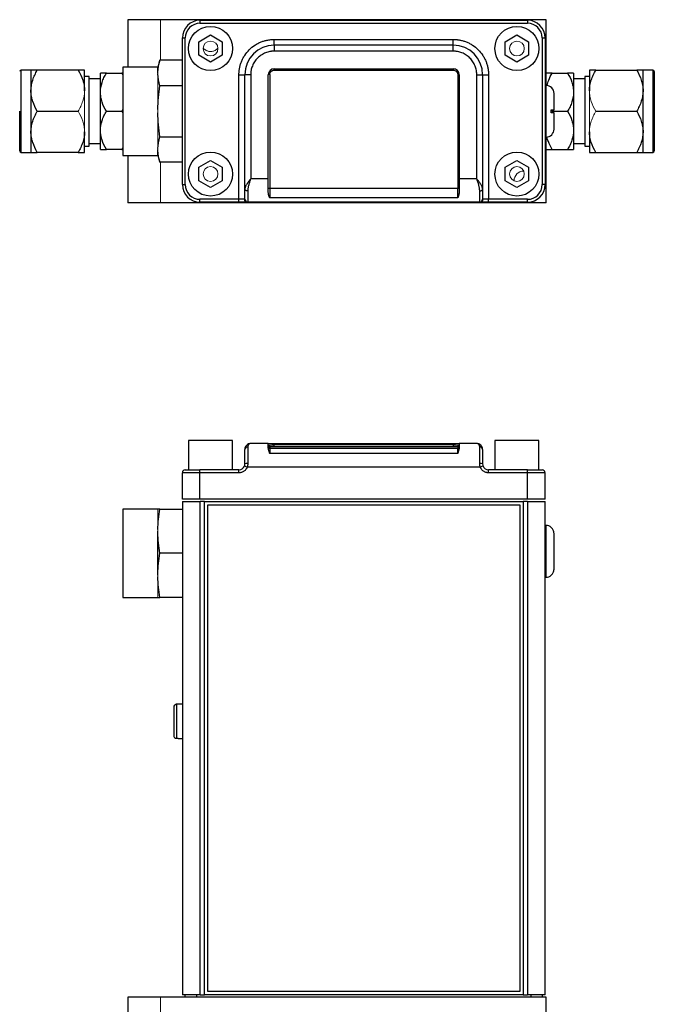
# Model space of a CAD drawing. Header units: inches. Extents: x 3.9 to 15.7, y 1.4 to 9.7.
# Tile 3 of 5: x 6.4 to 9.8, y 4.4 to 9.7. Entities that reach past the tile are written whole.
import ezdxf

# ---------------------------------------------------------------- set-up
doc = ezdxf.new("R2010")
doc.units = ezdxf.units.IN
doc.header["$MEASUREMENT"] = 0

msp = doc.modelspace()

# ---------------------------------------------------------------- linework, layer by layer
at = {"color": 7, "linetype": 'Continuous', "lineweight": 25}
for p, q in [((6.988, 9.6729), (6.988, 9.4207)), ((7.1632, 9.6729), (6.988, 9.6729)), ((9.2163, 9.6729), (7.1632, 9.6729)), ((7.3726, 9.6697), (9.1161, 9.6697)), ((7.3726, 9.6697), (7.3726, 9.6541)), ((7.3726, 9.6541), (9.1161, 9.6541)), ((9.1161, 9.6697), (9.1161, 9.6541)), ((9.2163, 9.3232), (9.2163, 9.6729)), ((7.3664, 9.5558), (7.4289, 9.5919)), ((7.4289, 9.5919), (7.4914, 9.5558)), ((8.9974, 9.5558), (9.0599, 9.5919)), ((9.0599, 9.5919), (9.1224, 9.5558)), ((7.2789, 8.7954), (7.2789, 9.5759)), ((7.2789, 9.5759), (7.2945, 9.5759)), ((7.2945, 8.7954), (7.2945, 9.5759)), ((7.3664, 9.4836), (7.3664, 9.5558)), ((7.4914, 9.5558), (7.4914, 9.4836)), ((7.7676, 9.5367), (7.7676, 9.5679)), ((7.7676, 9.5679), (8.7211, 9.5679)), ((8.7211, 9.5367), (7.7676, 9.5367)), ((7.7676, 9.5367), (7.7676, 9.5054)), ((8.7211, 9.5367), (8.7211, 9.5679)), ((8.7211, 9.5054), (8.7211, 9.5367)), ((8.9974, 9.4836), (8.9974, 9.5558)), ((9.1224, 9.5558), (9.1224, 9.4836)), ((9.1943, 9.5759), (9.1943, 8.7954)), ((9.1943, 9.5759), (9.2099, 9.5759)), ((9.2099, 9.5759), (9.2099, 8.7954)), ((7.4289, 9.4475), (7.3664, 9.4836)), ((7.4914, 9.4836), (7.4289, 9.4475)), ((8.7211, 9.5054), (7.7676, 9.5054)), ((9.0599, 9.4475), (8.9974, 9.4836)), ((9.1224, 9.4836), (9.0599, 9.4475)), ((7.1586, 9.457), (7.1489, 9.4209)), ((7.2789, 9.457), (7.1586, 9.457)), ((6.473, 9.4044), (6.4205, 9.4044)), ((6.473, 9.4044), (6.473, 9.2951)), ((6.7241, 9.4044), (6.5068, 9.4044)), ((6.758, 9.2951), (6.758, 9.4044)), ((6.843, 9.2873), (6.843, 9.3888)), ((6.8744, 9.3888), (6.9565, 9.3888)), ((6.9565, 9.3888), (6.9614, 9.3786)), ((6.9614, 9.3888), (6.9565, 9.3888)), ((7.1489, 9.4207), (6.9614, 9.4207)), ((6.9614, 9.4207), (6.9614, 8.9507)), ((7.1489, 9.3938), (7.1489, 9.4209)), ((7.1489, 9.3892), (7.1489, 9.3938)), ((7.5801, 8.7173), (7.5801, 9.3804)), ((7.5801, 9.3804), (7.6114, 9.3804)), ((7.6114, 8.7704), (7.6114, 9.3804)), ((7.6426, 9.3804), (7.6114, 9.3804)), ((7.6426, 9.3804), (7.6426, 8.8267)), ((7.7364, 8.8267), (7.7364, 9.3804)), ((7.7383, 9.3911), (7.7394, 9.3911)), ((7.7439, 9.3806), (7.7439, 8.7748)), ((7.7676, 9.4117), (8.7211, 9.4117)), ((7.7676, 9.4043), (7.7676, 9.4117)), ((7.7676, 9.4043), (8.7211, 9.4043)), ((8.7211, 9.4117), (8.7211, 9.4043)), ((8.7449, 9.3806), (8.7449, 8.7748)), ((8.7524, 9.3804), (8.7524, 8.8267)), ((8.8461, 8.8267), (8.8461, 9.3804)), ((8.8461, 9.3804), (8.8774, 9.3804)), ((8.8774, 9.3804), (8.8774, 8.7704)), ((8.8774, 9.3804), (8.9086, 9.3804)), ((8.9086, 9.3804), (8.9086, 8.7173)), ((9.2477, 9.3888), (9.3299, 9.3888)), ((9.3613, 9.3888), (9.3613, 9.2873)), ((9.4463, 9.4044), (9.4463, 9.2951)), ((9.4801, 9.4044), (9.6975, 9.4044)), ((9.7838, 9.4044), (9.7313, 9.4044)), ((9.7313, 9.2951), (9.7313, 9.4044)), ((6.783, 9.3712), (6.758, 9.3712)), ((6.783, 9.1857), (6.783, 9.3712)), ((6.843, 9.3574), (6.783, 9.3574)), ((9.4213, 9.3574), (9.3613, 9.3574)), ((9.4463, 9.3712), (9.4213, 9.3712)), ((9.4213, 9.3712), (9.4213, 9.0002)), ((6.473, 9.2951), (6.473, 9.0763)), ((6.843, 9.0841), (6.843, 9.2873)), ((7.2789, 9.3214), (7.1586, 9.3214)), ((9.2149, 9.3232), (9.2099, 9.3232)), ((9.3613, 9.2873), (9.3613, 9.0841)), ((9.7313, 9.0763), (9.7313, 9.2951)), ((6.413, 8.9744), (6.413, 9.1857)), ((6.5068, 9.1857), (6.7241, 9.1857)), ((6.783, 9.0002), (6.783, 9.1857)), ((6.8744, 9.1857), (6.9565, 9.1857)), ((6.9614, 9.1957), (6.9565, 9.1857)), ((6.9565, 9.1857), (6.9614, 9.1755)), ((9.2424, 9.1782), (9.2424, 9.1932)), ((9.2477, 9.1857), (9.2441, 9.1932)), ((9.2442, 9.1784), (9.2477, 9.1857)), ((9.2477, 9.1857), (9.3299, 9.1857)), ((9.4801, 9.1857), (9.6975, 9.1857)), ((6.473, 9.0763), (6.473, 8.9669)), ((6.758, 8.9669), (6.758, 9.0763)), ((6.843, 8.9826), (6.843, 9.0841)), ((9.3613, 9.0841), (9.3613, 8.9826)), ((9.4463, 9.0763), (9.4463, 8.9669)), ((9.7313, 8.9669), (9.7313, 9.0763)), ((6.783, 9.0139), (6.843, 9.0139)), ((7.1586, 9.05), (7.2789, 9.05)), ((9.2099, 9.0482), (9.2149, 9.0482)), ((9.2163, 8.6985), (9.2163, 9.0482)), ((9.3613, 9.0139), (9.4213, 9.0139)), ((6.4205, 8.9669), (6.473, 8.9669)), ((6.7241, 8.9669), (6.5068, 8.9669)), ((6.758, 9.0002), (6.783, 9.0002)), ((6.9565, 8.9826), (6.8744, 8.9826)), ((6.9614, 8.9926), (6.9565, 8.9826)), ((6.9565, 8.9826), (6.9614, 8.9826)), ((7.1489, 8.9776), (7.1489, 8.9822)), ((7.1489, 8.9505), (7.1489, 8.9776)), ((9.2477, 8.9826), (9.3299, 8.9826)), ((9.4213, 9.0002), (9.4463, 9.0002)), ((9.4801, 8.9669), (9.6975, 8.9669)), ((9.7313, 8.9669), (9.7838, 8.9669)), ((6.9614, 8.9507), (7.1489, 8.9507)), ((6.988, 8.9507), (6.988, 8.6985)), ((7.1489, 8.9505), (7.1586, 8.9143)), ((7.2789, 8.9143), (7.1586, 8.9143)), ((7.3664, 8.8878), (7.4289, 8.9239)), ((7.4289, 8.9239), (7.4914, 8.8878)), ((8.9974, 8.8878), (9.0599, 8.9239)), ((9.0599, 8.9239), (9.1224, 8.8878)), ((7.3664, 8.8156), (7.3664, 8.8878)), ((7.4914, 8.8878), (7.4914, 8.8156)), ((8.9974, 8.8156), (8.9974, 8.8878)), ((9.1224, 8.8878), (9.1224, 8.8156)), ((7.4289, 8.7795), (7.3664, 8.8156)), ((7.4914, 8.8156), (7.4289, 8.7795)), ((7.7364, 8.8267), (7.6426, 8.8267)), ((7.7364, 8.757), (7.7364, 8.8267)), ((8.8461, 8.8267), (8.7524, 8.8267)), ((8.7524, 8.8267), (8.7524, 8.757)), ((9.0599, 8.7795), (8.9974, 8.8156)), ((9.1224, 8.8156), (9.0599, 8.7795)), ((7.2789, 8.7954), (7.2945, 8.7954)), ((7.627, 8.7623), (7.627, 8.7031)), ((8.7449, 8.7748), (7.7439, 8.7748)), ((7.7439, 8.7748), (7.7439, 8.725)), ((8.7449, 8.725), (8.7449, 8.7748)), ((8.8618, 8.7031), (8.8618, 8.7623)), ((9.2099, 8.7954), (9.1943, 8.7954)), ((7.1632, 8.6985), (6.988, 8.6985)), ((9.2163, 8.6985), (7.1632, 8.6985)), ((7.5801, 8.7173), (7.3726, 8.7173)), ((7.3726, 8.7017), (7.3726, 8.7173)), ((7.5801, 8.7017), (7.3726, 8.7017)), ((7.6095, 8.7173), (7.5801, 8.7173)), ((7.5801, 8.7017), (7.5801, 8.7173)), ((8.8647, 8.7017), (7.6241, 8.7017)), ((8.7449, 8.725), (7.7439, 8.725)), ((8.9086, 8.7173), (8.8793, 8.7173)), ((8.9086, 8.7017), (8.9086, 8.7173)), ((9.1161, 8.7173), (8.9086, 8.7173)), ((9.1161, 8.7017), (8.9086, 8.7017)), ((9.1161, 8.7017), (9.1161, 8.7173)), ((7.3117, 7.4341), (7.3117, 7.2778)), ((7.5461, 7.4341), (7.3117, 7.4341)), ((7.5461, 7.2778), (7.5461, 7.4341)), ((7.627, 7.4), (7.627, 7.3114)), ((7.7364, 7.4178), (7.6426, 7.4178)), ((7.7364, 7.3966), (7.7364, 7.4178)), ((7.7364, 7.4178), (7.7676, 7.4178)), ((7.7439, 7.4023), (7.7439, 7.3917)), ((7.7439, 7.3917), (7.7439, 7.3655)), ((8.7449, 7.3917), (7.7439, 7.3917)), ((7.7676, 7.4178), (8.7211, 7.4178)), ((7.7676, 7.4102), (7.7676, 7.4178)), ((7.7676, 7.4027), (7.7676, 7.4102)), ((8.7211, 7.4102), (7.7676, 7.4102)), ((7.7676, 7.4027), (8.7211, 7.4027)), ((8.7211, 7.4178), (8.7524, 7.4178)), ((8.7211, 7.4102), (8.7211, 7.4178)), ((8.7211, 7.4102), (8.7211, 7.4027)), ((8.7449, 7.4023), (8.7449, 7.3917)), ((8.7449, 7.3655), (8.7449, 7.3917)), ((8.7524, 7.4178), (8.7524, 7.3966)), ((8.8461, 7.4178), (8.7524, 7.4178)), ((8.8618, 7.3114), (8.8618, 7.4)), ((8.9427, 7.4341), (8.9427, 7.2778)), ((9.1771, 7.4341), (8.9427, 7.4341)), ((9.1771, 7.2778), (9.1771, 7.4341)), ((8.7449, 7.3655), (7.7439, 7.3655)), ((7.6241, 7.2928), (7.6095, 7.2983)), ((8.8647, 7.2928), (7.6241, 7.2928)), ((8.8793, 7.2983), (8.8647, 7.2928)), ((7.3726, 7.2622), (7.2789, 7.2622)), ((7.2789, 7.1213), (7.2789, 7.2622)), ((7.3726, 7.2622), (7.3726, 7.2778)), ((7.5801, 7.2778), (7.3726, 7.2778)), ((7.3726, 7.1213), (7.3726, 7.2622)), ((7.5801, 7.2622), (7.3726, 7.2622)), ((7.5801, 7.2622), (7.5801, 7.2778)), ((8.9086, 7.2622), (8.9086, 7.2778)), ((9.1161, 7.2778), (8.9086, 7.2778)), ((9.1161, 7.2622), (8.9086, 7.2622)), ((9.1161, 7.2622), (9.1161, 7.2778)), ((9.1161, 7.1213), (9.1161, 7.2622)), ((9.2099, 7.2622), (9.1161, 7.2622)), ((9.2099, 7.1213), (9.2099, 7.2622)), ((7.3726, 7.1213), (7.2789, 7.1213)), ((7.2789, 7.1093), (7.3729, 7.1093)), ((7.2789, 7.1093), (7.2789, 4.4843)), ((9.1161, 7.1213), (7.3726, 7.1213)), ((7.3961, 7.1093), (7.3729, 7.1093)), ((7.3729, 4.4843), (7.3729, 7.1093)), ((7.3961, 4.4843), (7.3961, 7.1093)), ((7.3961, 7.1093), (9.0926, 7.1093)), ((7.4119, 7.0893), (7.4119, 4.5043)), ((9.0769, 7.0893), (7.4119, 7.0893)), ((9.0769, 4.5043), (9.0769, 7.0893)), ((9.1159, 7.1093), (9.0926, 7.1093)), ((9.0926, 7.1093), (9.0926, 4.4843)), ((9.1159, 7.1093), (9.2099, 7.1093)), ((9.1159, 7.1093), (9.1159, 4.4843)), ((9.2099, 7.1213), (9.1161, 7.1213)), ((9.2099, 4.4843), (9.2099, 7.1093)), ((7.1489, 7.0693), (6.9614, 7.0693)), ((6.9614, 7.0693), (6.9614, 6.5993)), ((7.1586, 7.0693), (7.2789, 7.0693)), ((9.2149, 6.9818), (9.2099, 6.9818)), ((9.2424, 6.9715), (9.2424, 6.9718)), ((7.1489, 6.9439), (7.1489, 6.9518)), ((7.1489, 6.7248), (7.1489, 6.9439)), ((7.2789, 6.8343), (7.1586, 6.8343)), ((7.1489, 6.7168), (7.1489, 6.7248)), ((9.2099, 6.7068), (9.2149, 6.7068)), ((9.2424, 6.7169), (9.2424, 6.7172)), ((6.9614, 6.5993), (7.1489, 6.5993)), ((7.2789, 6.5993), (7.1586, 6.5993)), ((7.2481, 6.0309), (7.2481, 5.8498)), ((7.2564, 6.0309), (7.2481, 6.0309)), ((7.2789, 6.0317), (7.2564, 6.0317)), ((7.2564, 6.0317), (7.2564, 6.0309)), ((7.2481, 5.8498), (7.2564, 5.8498)), ((7.2564, 5.8498), (7.2564, 5.849)), ((7.2564, 5.849), (7.2789, 5.849)), ((6.988, 4.4718), (6.988, 3.4974)), ((7.1632, 4.4718), (6.988, 4.4718)), ((9.2163, 4.4718), (7.1632, 4.4718)), ((7.3729, 4.4843), (7.2789, 4.4843)), ((7.2919, 4.4843), (7.2919, 4.4718)), ((7.3544, 4.4843), (7.3544, 4.4718)), ((7.3729, 4.4843), (7.3961, 4.4843)), ((9.0926, 4.4843), (7.3961, 4.4843)), ((7.4119, 4.5043), (9.0769, 4.5043)), ((9.0926, 4.4843), (9.1159, 4.4843)), ((9.2099, 4.4843), (9.1159, 4.4843)), ((9.1344, 4.4843), (9.1344, 4.4718)), ((9.1969, 4.4718), (9.1969, 4.4843)), ((9.2163, 3.4974), (9.2163, 4.4718))]:
    msp.add_line(p, q, dxfattribs=at)
at = {"color": 144, "linetype": 'Continuous', "lineweight": 18}
for p, q in [((7.1632, 9.6729), (7.1632, 9.457)), ((7.1489, 9.3846), (7.1489, 9.3892)), ((7.1489, 9.1949), (7.1489, 9.3846)), ((7.7394, 9.3911), (7.7394, 9.3938)), ((6.758, 9.0763), (6.758, 9.2951)), ((9.4463, 9.2951), (9.4463, 9.0763)), ((7.1489, 9.1857), (7.1489, 9.1949)), ((7.1489, 9.1765), (7.1489, 9.1857)), ((7.1489, 8.9868), (7.1489, 9.1765)), ((7.1489, 8.9822), (7.1489, 8.9868)), ((7.1632, 8.9143), (7.1632, 8.6985)), ((7.1489, 6.9598), (7.1489, 7.0693)), ((7.1489, 6.9518), (7.1489, 6.9598)), ((7.1489, 6.7089), (7.1489, 6.7168)), ((7.1489, 6.5993), (7.1489, 6.7089)), ((7.1632, 4.4718), (7.1632, 3.4974))]:
    msp.add_line(p, q, dxfattribs=at)
at = {"color": 8, "linetype": 'Continuous', "lineweight": 25}
for p, q in [((6.4205, 9.1857), (6.4205, 9.4044)), ((9.7838, 9.4044), (9.7838, 8.9669)), ((9.2149, 9.0482), (9.2149, 9.3232)), ((6.4205, 8.9669), (6.4205, 9.1857)), ((9.2149, 6.7068), (9.2149, 6.9818))]:
    msp.add_line(p, q, dxfattribs=at)
at = {"color": 7, "linetype": 'Continuous', "lineweight": 25, "flags": 128}
for points in [[(7.627, 8.7623), (7.624, 8.7625), (7.621, 8.7629), (7.6183, 8.7637), (7.616, 8.7647), (7.614, 8.7659), (7.6126, 8.7673), (7.6117, 8.7688), (7.6114, 8.7704)], [(8.8618, 8.7623), (8.8648, 8.7625), (8.8678, 8.7629), (8.8705, 8.7637), (8.8728, 8.7647), (8.8748, 8.7659), (8.8762, 8.7673), (8.8771, 8.7688), (8.8774, 8.7704)]]:
    msp.add_lwpolyline(points, dxfattribs=at)
at = {"color": 7, "linetype": 'Continuous', "lineweight": 25}
for centre in [(7.4289, 9.5197), (9.0599, 9.5197), (7.4289, 8.8517), (9.0599, 8.8517)]:
    msp.add_circle(centre, 0.1172, dxfattribs=at)
at = {"color": 144, "linetype": 'Continuous', "lineweight": 18}
for centre in [(7.4289, 9.5194), (9.0598, 9.5194), (7.4289, 8.852), (9.0598, 8.852)]:
    msp.add_circle(centre, 0.0394, dxfattribs=at)
at = {"color": 7, "linetype": 'Continuous', "lineweight": 25}
for centre, radius, start, end in [((7.3726, 9.5759), 0.0938, 90, 180), ((9.1161, 9.5759), 0.0938, 0, 90), ((7.7676, 9.3804), 0.1563, 90, 180), ((8.7211, 9.3804), 0.1563, 0, 90), ((6.4205, 9.3969), 0.0075, 90, 180), ((7.7676, 9.3804), 0.0312, 90, 180), ((7.742, 9.273), 0.1075, 89.0014, 92.9983), ((8.7211, 9.3804), 0.0312, 0, 90), ((8.7468, 9.273), 0.1075, 87.0017, 90.9986), ((9.7838, 9.3969), 0.0075, 0, 90), ((9.2149, 9.2807), 0.0425, 360, 90), ((9.2149, 9.0907), 0.0425, 270, 360), ((6.4205, 8.9744), 0.0075, 180, 270), ((9.7838, 8.9744), 0.0075, 270, 0), ((7.3726, 8.7954), 0.0938, 180, 270), ((7.742, 8.6672), 0.1075, 89.0014, 92.9983), ((8.7468, 8.6672), 0.1075, 87.0017, 90.9986), ((9.1161, 8.7954), 0.0938, 270, 0), ((7.6246, 8.7168), 0.0152, 178.2259, 268.1086), ((7.6269, 8.7186), 0.0155, 180.3215, 270.3179), ((8.8619, 8.7186), 0.0155, 269.6821, 359.6785), ((8.8642, 8.7168), 0.0152, 271.8914, 1.7741), ((7.626, 7.3854), 0.0146, 85.9403, 175.2623), ((7.7439, 7.4098), 0.0075, 180.0044, 270.0044), ((7.7439, 7.3992), 0.0075, 180.0044, 270.0044), ((8.7449, 7.4098), 0.0075, 269.9956, 359.9956), ((8.7449, 7.3992), 0.0075, 269.9956, 359.9956), ((8.8628, 7.3854), 0.0146, 4.7377, 94.0597), ((7.5801, 7.3091), 0.0312, 270, 339.7164), ((7.6232, 7.2834), 0.0283, 82.2402, 114.6612), ((8.8656, 7.2834), 0.0283, 65.3388, 97.7598), ((8.9086, 7.3091), 0.0312, 200.2836, 270), ((7.2945, 7.2622), 0.0156, 90, 180), ((9.1943, 7.2622), 0.0156, 0, 90), ((9.2149, 6.9393), 0.0425, 49.6798, 90), ((9.2149, 6.7493), 0.0425, 270, 310.3202)]:
    msp.add_arc(centre, radius, start, end, dxfattribs=at)
at = {"color": 144, "linetype": 'Continuous', "lineweight": 18}
msp.add_arc((9.0962, 8.8166), 0.0511, 90.3209, 181.2487, dxfattribs=at)
at = {"color": 7, "linetype": 'Continuous', "lineweight": 25}
for points, knots in [([(7.3726, 9.6541), (7.3519, 9.6541), (7.3321, 9.6458), (7.3028, 9.6165), (7.2945, 9.5967), (7.2945, 9.5759)], [0, 0, 0, 0, 0.5, 0.5, 1, 1, 1, 1]), ([(7.5801, 9.3804), (7.5802, 9.3824), (7.5802, 9.3862), (7.5805, 9.3919), (7.5809, 9.3976), (7.5815, 9.4033), (7.5823, 9.4089), (7.5839, 9.4187), (7.5872, 9.4323), (7.5931, 9.4498), (7.6009, 9.4668), (7.6138, 9.4889), (7.6341, 9.514), (7.6592, 9.5343), (7.6812, 9.5472), (7.6983, 9.555), (7.7158, 9.5609), (7.7313, 9.5646), (7.7448, 9.5667), (7.7562, 9.5677), (7.7638, 9.5679), (7.7676, 9.5679)], [0, 0, 0, 0, 0.019453, 0.0388718, 0.0582745, 0.0776791, 0.0971038, 0.1165667, 0.1783126, 0.2400936, 0.3044137, 0.3687691, 0.5000067, 0.6312443, 0.6955644, 0.7599198, 0.8216657, 0.8834467, 0.9223141, 0.9611168, 1, 1, 1, 1]), ([(8.7211, 9.5679), (8.7231, 9.5679), (8.7269, 9.5679), (8.7326, 9.5676), (8.7383, 9.5672), (8.744, 9.5666), (8.7496, 9.5658), (8.7594, 9.5641), (8.773, 9.5609), (8.7905, 9.555), (8.8075, 9.5472), (8.8296, 9.5343), (8.8547, 9.514), (8.875, 9.4889), (8.8879, 9.4668), (8.8957, 9.4498), (8.9016, 9.4323), (8.9053, 9.4168), (8.9074, 9.4033), (8.9084, 9.3919), (8.9086, 9.3843), (8.9086, 9.3804)], [0, 0, 0, 0, 0.019453, 0.038872, 0.058274, 0.077679, 0.097104, 0.116567, 0.178313, 0.240094, 0.304414, 0.368769, 0.500007, 0.631244, 0.695564, 0.75992, 0.821666, 0.883447, 0.922314, 0.961117, 1, 1, 1, 1]), ([(7.7676, 9.5054), (7.7661, 9.5054), (7.7631, 9.5054), (7.7585, 9.5051), (7.754, 9.5047), (7.7494, 9.5041), (7.7424, 9.503), (7.7331, 9.5008), (7.7214, 9.4968), (7.7101, 9.4916), (7.6954, 9.483), (7.6786, 9.4695), (7.6651, 9.4527), (7.6565, 9.438), (7.6513, 9.4267), (7.6473, 9.415), (7.6449, 9.4047), (7.6435, 9.3957), (7.6428, 9.3881), (7.6427, 9.383), (7.6426, 9.3804)], [0, 0, 0, 0, 0.0233358, 0.0466288, 0.0699105, 0.0932121, 0.1165649, 0.1783022, 0.2400921, 0.3044035, 0.3687678, 0.5000056, 0.6312435, 0.695555, 0.7599192, 0.8216565, 0.8834464, 0.92231, 0.9611128, 1, 1, 1, 1]), ([(8.8461, 9.3804), (8.8461, 9.382), (8.8461, 9.385), (8.8458, 9.3896), (8.8454, 9.3941), (8.8448, 9.3987), (8.8437, 9.4057), (8.8415, 9.415), (8.8375, 9.4267), (8.8323, 9.438), (8.8237, 9.4527), (8.8102, 9.4695), (8.7934, 9.483), (8.7787, 9.4916), (8.7674, 9.4968), (8.7557, 9.5008), (8.7454, 9.5032), (8.7364, 9.5046), (8.7288, 9.5053), (8.7237, 9.5054), (8.7211, 9.5054)], [0, 0, 0, 0, 0.023336, 0.046629, 0.069911, 0.093212, 0.116565, 0.178302, 0.240092, 0.304403, 0.368768, 0.500006, 0.631244, 0.695555, 0.759919, 0.821657, 0.883446, 0.92231, 0.961113, 1, 1, 1, 1]), ([(6.473, 9.2951), (6.473, 9.3143), (6.4764, 9.333), (6.4854, 9.3604), (6.489, 9.3695), (6.4973, 9.3872), (6.5019, 9.3959), (6.5068, 9.4044)], [0, 0, 0, 0, 0.5, 0.5, 0.75, 0.75, 1, 1, 1, 1]), ([(6.5068, 9.4044), (6.4969, 9.4044), (6.4885, 9.4044), (6.4795, 9.4044), (6.4771, 9.4044), (6.4738, 9.4044), (6.473, 9.4044), (6.473, 9.4044)], [0, 0, 0, 0, 0.5, 0.5, 0.75, 0.75, 1, 1, 1, 1]), ([(6.7241, 9.4044), (6.734, 9.3873), (6.7424, 9.3698), (6.7514, 9.3425), (6.7538, 9.3333), (6.7571, 9.3144), (6.758, 9.3047), (6.758, 9.2951)], [0, 0, 0, 0, 0.5, 0.5, 0.75, 0.75, 1, 1, 1, 1]), ([(6.758, 9.4044), (6.758, 9.4044), (6.7545, 9.4044), (6.7455, 9.4044), (6.7419, 9.4044), (6.7336, 9.4044), (6.7291, 9.4044), (6.7241, 9.4044)], [0, 0, 0, 0, 0.5, 0.5, 0.75, 0.75, 1, 1, 1, 1]), ([(6.843, 9.2873), (6.843, 9.3051), (6.8461, 9.3224), (6.8545, 9.3479), (6.8579, 9.3564), (6.8655, 9.3728), (6.8698, 9.3809), (6.8744, 9.3888)], [0, 0, 0, 0, 0.5, 0.5, 0.75, 0.75, 1, 1, 1, 1]), ([(6.8744, 9.3888), (6.8652, 9.3888), (6.8574, 9.3888), (6.849, 9.3888), (6.8468, 9.3888), (6.8438, 9.3888), (6.843, 9.3888), (6.843, 9.3888)], [0, 0, 0, 0, 0.5, 0.5, 0.75, 0.75, 1, 1, 1, 1]), ([(7.7439, 9.3806), (7.7439, 9.3812), (7.7439, 9.3826), (7.7442, 9.3847), (7.7447, 9.387), (7.7459, 9.3903), (7.7478, 9.3939), (7.7508, 9.3975), (7.7543, 9.4004), (7.7581, 9.4025), (7.7619, 9.4037), (7.7649, 9.4042), (7.7668, 9.4043), (7.7676, 9.4043)], [0, 0, 0, 0, 0.052807, 0.110427, 0.172871, 0.240209, 0.391537, 0.500059, 0.608835, 0.759895, 0.848708, 0.928714, 1, 1, 1, 1]), ([(8.7211, 9.4043), (8.7218, 9.4043), (8.7232, 9.4043), (8.7253, 9.404), (8.7276, 9.4035), (8.7309, 9.4024), (8.7345, 9.4004), (8.738, 9.3975), (8.741, 9.3939), (8.7431, 9.3901), (8.7443, 9.3863), (8.7448, 9.3833), (8.7449, 9.3815), (8.7449, 9.3806)], [0, 0, 0, 0, 0.052656, 0.110223, 0.172707, 0.240175, 0.391226, 0.500011, 0.608524, 0.759862, 0.848521, 0.928535, 1, 1, 1, 1]), ([(9.2477, 9.3888), (9.2385, 9.3888), (9.2307, 9.3888), (9.2224, 9.3888), (9.2202, 9.3888), (9.2171, 9.3888), (9.2163, 9.3888), (9.2163, 9.3888)], [0, 0, 0, 0, 0.5, 0.5, 0.75, 0.75, 1, 1, 1, 1]), ([(9.2205, 9.322), (9.223, 9.3315), (9.2291, 9.3547), (9.2408, 9.3762), (9.2477, 9.3888)], [0, 0, 0, 0, 0.4112848, 1, 1, 1, 1]), ([(9.3299, 9.3888), (9.3391, 9.3729), (9.3469, 9.3566), (9.3552, 9.3313), (9.3574, 9.3228), (9.3605, 9.3052), (9.3613, 9.2962), (9.3613, 9.2873)], [0, 0, 0, 0, 0.5, 0.5, 0.75, 0.75, 1, 1, 1, 1]), ([(9.3613, 9.3888), (9.3613, 9.3888), (9.3581, 9.3888), (9.3498, 9.3888), (9.3464, 9.3888), (9.3387, 9.3888), (9.3345, 9.3888), (9.3299, 9.3888)], [0, 0, 0, 0, 0.5, 0.5, 0.75, 0.75, 1, 1, 1, 1]), ([(9.4463, 9.2951), (9.4463, 9.3143), (9.4497, 9.333), (9.4587, 9.3604), (9.4624, 9.3695), (9.4706, 9.3872), (9.4752, 9.3959), (9.4801, 9.4044)], [0, 0, 0, 0, 0.5, 0.5, 0.75, 0.75, 1, 1, 1, 1]), ([(9.4801, 9.4044), (9.4702, 9.4044), (9.4618, 9.4044), (9.4528, 9.4044), (9.4504, 9.4044), (9.4472, 9.4044), (9.4463, 9.4044), (9.4463, 9.4044)], [0, 0, 0, 0, 0.5, 0.5, 0.75, 0.75, 1, 1, 1, 1]), ([(9.6975, 9.4044), (9.7074, 9.3873), (9.7158, 9.3698), (9.7248, 9.3425), (9.7272, 9.3333), (9.7304, 9.3144), (9.7313, 9.3047), (9.7313, 9.2951)], [0, 0, 0, 0, 0.5, 0.5, 0.75, 0.75, 1, 1, 1, 1]), ([(9.7313, 9.4044), (9.7313, 9.4044), (9.7279, 9.4044), (9.7189, 9.4044), (9.7152, 9.4044), (9.707, 9.4044), (9.7024, 9.4044), (9.6975, 9.4044)], [0, 0, 0, 0, 0.5, 0.5, 0.75, 0.75, 1, 1, 1, 1]), ([(9.7913, 9.3969), (9.7913, 9.3969), (9.7913, 9.3969), (9.7913, 9.3966), (9.7913, 9.3961), (9.7913, 9.3954), (9.7913, 9.3945), (9.7913, 9.3927), (9.7913, 9.389), (9.7913, 9.3823), (9.7913, 9.3736), (9.7913, 9.3591), (9.7913, 9.3361), (9.7913, 9.3024), (9.7913, 9.2645), (9.7913, 9.2251), (9.7913, 9.1857), (9.7913, 9.1463), (9.7913, 9.1069), (9.7913, 9.069), (9.7913, 9.0353), (9.7913, 9.0123), (9.7913, 8.9978), (9.7913, 8.9891), (9.7913, 8.9823), (9.7913, 8.9782), (9.7913, 8.9759), (9.7913, 8.9747), (9.7913, 8.9745), (9.7913, 8.9744)], [0, 0, 0, 0, 0.009729, 0.019442, 0.029147, 0.038854, 0.048573, 0.05831, 0.089199, 0.120102, 0.152278, 0.18447, 0.250119, 0.315768, 0.380053, 0.441772, 0.500003, 0.558234, 0.619954, 0.684238, 0.749888, 0.815537, 0.847713, 0.879904, 0.910793, 0.941696, 0.961136, 0.980546, 1, 1, 1, 1]), ([(6.5068, 9.1857), (6.4969, 9.2028), (6.4885, 9.2204), (6.4795, 9.2476), (6.4771, 9.2568), (6.4738, 9.2757), (6.473, 9.2854), (6.473, 9.2951)], [0, 0, 0, 0, 0.5, 0.5, 0.75, 0.75, 1, 1, 1, 1]), ([(6.8744, 9.1857), (6.8652, 9.2016), (6.8574, 9.2179), (6.849, 9.2432), (6.8468, 9.2518), (6.8438, 9.2693), (6.843, 9.2783), (6.843, 9.2873)], [0, 0, 0, 0, 0.5, 0.5, 0.75, 0.75, 1, 1, 1, 1]), ([(9.2574, 9.1932), (9.2574, 9.217), (9.2574, 9.2393), (9.2574, 9.2717), (9.2574, 9.2807), (9.2574, 9.2807)], [0, 0, 0, 0, 0.5, 0.5, 1, 1, 1, 1]), ([(9.3613, 9.2873), (9.3613, 9.2694), (9.3581, 9.2521), (9.3498, 9.2266), (9.3464, 9.2182), (9.3387, 9.2017), (9.3345, 9.1936), (9.3299, 9.1857)], [0, 0, 0, 0, 0.5, 0.5, 0.75, 0.75, 1, 1, 1, 1]), ([(9.7313, 9.2951), (9.7313, 9.2759), (9.7279, 9.2572), (9.7189, 9.2297), (9.7152, 9.2207), (9.707, 9.2029), (9.7024, 9.1943), (9.6975, 9.1857)], [0, 0, 0, 0, 0.5, 0.5, 0.75, 0.75, 1, 1, 1, 1]), ([(6.473, 9.0763), (6.473, 9.0955), (6.4764, 9.1142), (6.4854, 9.1417), (6.489, 9.1507), (6.4973, 9.1684), (6.5019, 9.1771), (6.5068, 9.1857)], [0, 0, 0, 0, 0.5, 0.5, 0.75, 0.75, 1, 1, 1, 1]), ([(6.843, 9.0841), (6.843, 9.102), (6.8461, 9.1193), (6.8545, 9.1448), (6.8579, 9.1532), (6.8655, 9.1697), (6.8698, 9.1777), (6.8744, 9.1857)], [0, 0, 0, 0, 0.5, 0.5, 0.75, 0.75, 1, 1, 1, 1]), ([(9.2424, 9.1932), (9.2448, 9.1932), (9.2469, 9.1932), (9.2506, 9.1932), (9.2522, 9.1932), (9.256, 9.1932), (9.2574, 9.1932), (9.2574, 9.1932)], [0, 0, 0, 0, 0.25, 0.25, 0.5, 0.5, 1, 1, 1, 1]), ([(9.2574, 9.1782), (9.2574, 9.1782), (9.2571, 9.1782), (9.2558, 9.1782), (9.2548, 9.1782), (9.2509, 9.1782), (9.2471, 9.1782), (9.2424, 9.1782)], [0, 0, 0, 0, 0.25, 0.25, 0.5, 0.5, 1, 1, 1, 1]), ([(9.2574, 9.0907), (9.2574, 9.0907), (9.2574, 9.0997), (9.2574, 9.1321), (9.2574, 9.1544), (9.2574, 9.1782)], [0, 0, 0, 0, 0.5, 0.5, 1, 1, 1, 1]), ([(9.3299, 9.1857), (9.3391, 9.1698), (9.3469, 9.1535), (9.3552, 9.1282), (9.3574, 9.1196), (9.3605, 9.1021), (9.3613, 9.0931), (9.3613, 9.0841)], [0, 0, 0, 0, 0.5, 0.5, 0.75, 0.75, 1, 1, 1, 1]), ([(9.6975, 9.1857), (9.7074, 9.1686), (9.7158, 9.151), (9.7248, 9.1238), (9.7272, 9.1145), (9.7304, 9.0957), (9.7313, 9.086), (9.7313, 9.0763)], [0, 0, 0, 0, 0.5, 0.5, 0.75, 0.75, 1, 1, 1, 1]), ([(6.5068, 8.9669), (6.4969, 8.9841), (6.4885, 9.0016), (6.4795, 9.0288), (6.4771, 9.0381), (6.4738, 9.057), (6.473, 9.0666), (6.473, 9.0763)], [0, 0, 0, 0, 0.5, 0.5, 0.75, 0.75, 1, 1, 1, 1]), ([(6.758, 9.0763), (6.758, 9.0571), (6.7545, 9.0384), (6.7455, 9.011), (6.7419, 9.0019), (6.7336, 8.9842), (6.7291, 8.9755), (6.7241, 8.9669)], [0, 0, 0, 0, 0.5, 0.5, 0.75, 0.75, 1, 1, 1, 1]), ([(6.8744, 8.9826), (6.8652, 8.9985), (6.8574, 9.0148), (6.849, 9.0401), (6.8468, 9.0486), (6.8438, 9.0662), (6.843, 9.0751), (6.843, 9.0841)], [0, 0, 0, 0, 0.5, 0.5, 0.75, 0.75, 1, 1, 1, 1]), ([(9.3613, 9.0841), (9.3613, 9.0663), (9.3581, 9.0489), (9.3498, 9.0235), (9.3464, 9.015), (9.3387, 8.9986), (9.3345, 8.9905), (9.3299, 8.9826)], [0, 0, 0, 0, 0.5, 0.5, 0.75, 0.75, 1, 1, 1, 1]), ([(9.4801, 8.9669), (9.4702, 8.9841), (9.4618, 9.0016), (9.4528, 9.0288), (9.4504, 9.0381), (9.4472, 9.057), (9.4463, 9.0666), (9.4463, 9.0763)], [0, 0, 0, 0, 0.5, 0.5, 0.75, 0.75, 1, 1, 1, 1]), ([(9.7313, 9.0763), (9.7313, 9.0571), (9.7279, 9.0384), (9.7189, 9.011), (9.7152, 9.0019), (9.707, 8.9842), (9.7024, 8.9755), (9.6975, 8.9669)], [0, 0, 0, 0, 0.5, 0.5, 0.75, 0.75, 1, 1, 1, 1]), ([(9.2477, 8.9826), (9.2405, 8.9965), (9.2296, 9.0176), (9.2217, 9.0404), (9.2204, 9.0487), (9.2204, 9.0492)], [0, 0, 0, 0, 0.646363, 0.978941, 1, 1, 1, 1]), ([(6.473, 8.9669), (6.473, 8.9669), (6.4764, 8.9669), (6.4854, 8.9669), (6.489, 8.9669), (6.4973, 8.9669), (6.5019, 8.9669), (6.5068, 8.9669)], [0, 0, 0, 0, 0.5, 0.5, 0.75, 0.75, 1, 1, 1, 1]), ([(6.7241, 8.9669), (6.734, 8.9669), (6.7424, 8.9669), (6.7514, 8.9669), (6.7538, 8.9669), (6.7571, 8.9669), (6.758, 8.9669), (6.758, 8.9669)], [0, 0, 0, 0, 0.5, 0.5, 0.75, 0.75, 1, 1, 1, 1]), ([(6.843, 8.9826), (6.843, 8.9826), (6.8461, 8.9826), (6.8545, 8.9826), (6.8579, 8.9826), (6.8655, 8.9826), (6.8698, 8.9826), (6.8744, 8.9826)], [0, 0, 0, 0, 0.5, 0.5, 0.75, 0.75, 1, 1, 1, 1]), ([(9.2163, 8.9826), (9.2163, 8.9826), (9.2195, 8.9826), (9.2278, 8.9826), (9.2312, 8.9826), (9.2389, 8.9826), (9.2431, 8.9826), (9.2477, 8.9826)], [0, 0, 0, 0, 0.5, 0.5, 0.75, 0.75, 1, 1, 1, 1]), ([(9.3299, 8.9826), (9.3391, 8.9826), (9.3469, 8.9826), (9.3552, 8.9826), (9.3574, 8.9826), (9.3605, 8.9826), (9.3613, 8.9826), (9.3613, 8.9826)], [0, 0, 0, 0, 0.5, 0.5, 0.75, 0.75, 1, 1, 1, 1]), ([(9.4463, 8.9669), (9.4463, 8.9669), (9.4497, 8.9669), (9.4587, 8.9669), (9.4624, 8.9669), (9.4706, 8.9669), (9.4752, 8.9669), (9.4801, 8.9669)], [0, 0, 0, 0, 0.5, 0.5, 0.75, 0.75, 1, 1, 1, 1]), ([(9.6975, 8.9669), (9.7074, 8.9669), (9.7158, 8.9669), (9.7248, 8.9669), (9.7272, 8.9669), (9.7304, 8.9669), (9.7313, 8.9669), (9.7313, 8.9669)], [0, 0, 0, 0, 0.5, 0.5, 0.75, 0.75, 1, 1, 1, 1]), ([(7.6426, 8.8267), (7.6418, 8.8256), (7.6402, 8.8234), (7.6378, 8.8203), (7.6356, 8.8173), (7.6336, 8.8146), (7.6317, 8.8121), (7.6301, 8.8097), (7.6286, 8.8076), (7.6272, 8.8057), (7.626, 8.804), (7.625, 8.8024), (7.6241, 8.8011), (7.6234, 8.8), (7.6228, 8.799), (7.6223, 8.7983), (7.622, 8.7977), (7.6217, 8.7973), (7.6202, 8.7948), (7.6174, 8.79), (7.6146, 8.7843), (7.613, 8.7798), (7.6122, 8.777), (7.6116, 8.7738), (7.6115, 8.7717), (7.6114, 8.7704)], [0, 0, 0, 0, 0.05612, 0.108767, 0.158013, 0.203912, 0.246505, 0.28582, 0.321872, 0.354668, 0.384201, 0.410462, 0.433434, 0.453097, 0.469431, 0.482415, 0.492034, 0.498273, 0.501117, 0.624405, 0.750226, 0.812152, 0.875023, 0.914359, 1, 1, 1, 1]), ([(7.6426, 8.8267), (7.6423, 8.8257), (7.6414, 8.8229), (7.6395, 8.8174), (7.637, 8.81), (7.6344, 8.8017), (7.632, 8.7935), (7.63, 8.7856), (7.6285, 8.7785), (7.6276, 8.7724), (7.6271, 8.7672), (7.6271, 8.7639), (7.627, 8.7623)], [0, 0, 0, 0, 0.046628, 0.125031, 0.250332, 0.385259, 0.500578, 0.630246, 0.749651, 0.835735, 0.91911, 1, 1, 1, 1]), ([(8.8618, 8.7623), (8.8618, 8.7633), (8.8617, 8.7652), (8.8616, 8.7682), (8.8613, 8.7713), (8.8609, 8.7745), (8.8602, 8.7792), (8.8588, 8.7856), (8.8568, 8.7935), (8.8544, 8.8017), (8.8518, 8.81), (8.8493, 8.8174), (8.8474, 8.8229), (8.8465, 8.8257), (8.8461, 8.8267)], [0, 0, 0, 0, 0.0482501, 0.0973629, 0.1473893, 0.1983776, 0.2503736, 0.3697607, 0.4994377, 0.6147409, 0.7496762, 0.8749733, 0.9533787, 1, 1, 1, 1]), ([(8.8774, 8.7704), (8.8774, 8.771), (8.8773, 8.7724), (8.8771, 8.7745), (8.8767, 8.7767), (8.8761, 8.7788), (8.8754, 8.781), (8.874, 8.7847), (8.8714, 8.79), (8.8685, 8.795), (8.8666, 8.7981), (8.8654, 8.8), (8.8635, 8.803), (8.8606, 8.8072), (8.8567, 8.8126), (8.8518, 8.8192), (8.8481, 8.8241), (8.8461, 8.8267)], [0, 0, 0, 0, 0.043024, 0.085359, 0.12712, 0.168405, 0.209294, 0.249847, 0.375777, 0.498984, 0.50988, 0.541323, 0.593059, 0.664795, 0.756367, 0.867909, 1, 1, 1, 1]), ([(7.7439, 8.725), (7.7435, 8.7259), (7.7429, 8.7275), (7.742, 8.7298), (7.741, 8.7325), (7.74, 8.7356), (7.7388, 8.7396), (7.7378, 8.7439), (7.737, 8.7484), (7.7365, 8.7527), (7.7364, 8.7556), (7.7364, 8.757)], [0, 0, 0, 0, 0.103438, 0.18667, 0.249696, 0.381921, 0.499629, 0.640136, 0.770202, 0.890058, 1, 1, 1, 1]), ([(8.7524, 8.757), (8.7524, 8.7561), (8.7524, 8.7542), (8.7521, 8.7514), (8.7518, 8.7485), (8.7513, 8.7455), (8.7507, 8.7425), (8.7499, 8.7392), (8.7488, 8.7356), (8.7477, 8.7321), (8.7463, 8.7285), (8.7454, 8.7263), (8.7449, 8.725)], [0, 0, 0, 0, 0.072212, 0.148782, 0.229807, 0.315373, 0.405551, 0.500401, 0.618084, 0.750325, 0.85242, 1, 1, 1, 1]), ([(7.6241, 8.7017), (7.6238, 8.7017), (7.6231, 8.7017), (7.6219, 8.7017), (7.6206, 8.7017), (7.6191, 8.7017), (7.6166, 8.7017), (7.6127, 8.7017), (7.607, 8.7017), (7.6007, 8.7017), (7.5947, 8.7017), (7.5894, 8.7017), (7.5848, 8.7017), (7.5817, 8.7017), (7.5801, 8.7017)], [0, 0, 0, 0, 0.048984, 0.097724, 0.14639, 0.195159, 0.244202, 0.372023, 0.500031, 0.627852, 0.755859, 0.837333, 0.918445, 1, 1, 1, 1]), ([(7.627, 8.7031), (7.627, 8.7029), (7.627, 8.7026), (7.6267, 8.7023), (7.6263, 8.702), (7.6258, 8.7018), (7.625, 8.7017), (7.6244, 8.7017), (7.6241, 8.7017)], [0, 0, 0, 0, 0.168935, 0.33636, 0.502722, 0.668475, 0.834081, 1, 1, 1, 1]), ([(8.8647, 8.7017), (8.8644, 8.7017), (8.8638, 8.7017), (8.863, 8.7018), (8.8625, 8.702), (8.8621, 8.7023), (8.8618, 8.7026), (8.8618, 8.7029), (8.8618, 8.7031)], [0, 0, 0, 0, 0.1659192, 0.3315248, 0.4972784, 0.6636401, 0.8310651, 1, 1, 1, 1]), ([(8.9086, 8.7017), (8.9077, 8.7017), (8.9059, 8.7017), (8.9031, 8.7017), (8.9003, 8.7017), (8.8976, 8.7017), (8.8935, 8.7017), (8.8881, 8.7017), (8.8818, 8.7017), (8.8761, 8.7017), (8.8718, 8.7017), (8.8687, 8.7017), (8.8664, 8.7017), (8.8653, 8.7017), (8.8647, 8.7017)], [0, 0, 0, 0, 0.048984, 0.097724, 0.14639, 0.195159, 0.244202, 0.372023, 0.500031, 0.627852, 0.755859, 0.837333, 0.918445, 1, 1, 1, 1]), ([(7.6373, 7.4169), (7.6353, 7.4166), (7.6296, 7.4159), (7.621, 7.41), (7.6131, 7.4001), (7.6119, 7.3908), (7.6114, 7.3866)], [0, 0, 0, 0, 0.148227, 0.433013, 0.740294, 1, 1, 1, 1]), ([(7.6426, 7.4178), (7.6423, 7.4178), (7.6414, 7.4178), (7.6395, 7.4176), (7.637, 7.4168), (7.6344, 7.4154), (7.632, 7.4135), (7.63, 7.411), (7.6285, 7.4082), (7.6276, 7.4055), (7.6271, 7.4029), (7.6271, 7.4009), (7.627, 7.4)], [0, 0, 0, 0, 0.046628, 0.125031, 0.250332, 0.385259, 0.500578, 0.630246, 0.749651, 0.835735, 0.91911, 1, 1, 1, 1]), ([(7.7439, 7.3655), (7.7435, 7.3668), (7.7429, 7.369), (7.742, 7.3719), (7.741, 7.375), (7.74, 7.3785), (7.7388, 7.3826), (7.7378, 7.3866), (7.737, 7.3904), (7.7365, 7.3937), (7.7364, 7.3957), (7.7364, 7.3966)], [0, 0, 0, 0, 0.103438, 0.18667, 0.249696, 0.381921, 0.499629, 0.640136, 0.770202, 0.890058, 1, 1, 1, 1]), ([(7.7439, 7.4023), (7.7439, 7.4023), (7.7439, 7.4023), (7.7442, 7.4023), (7.7447, 7.4024), (7.7459, 7.4024), (7.7478, 7.4025), (7.7508, 7.4026), (7.7543, 7.4026), (7.7581, 7.4026), (7.7619, 7.4027), (7.7649, 7.4027), (7.7668, 7.4027), (7.7676, 7.4027)], [0, 0, 0, 0, 0.052807, 0.110427, 0.172871, 0.240209, 0.391537, 0.500059, 0.608835, 0.759895, 0.848708, 0.928714, 1, 1, 1, 1]), ([(8.7211, 7.4027), (8.7218, 7.4027), (8.7232, 7.4027), (8.7253, 7.4027), (8.7276, 7.4027), (8.7309, 7.4026), (8.7345, 7.4026), (8.738, 7.4026), (8.741, 7.4025), (8.7431, 7.4024), (8.7443, 7.4024), (8.7448, 7.4023), (8.7449, 7.4023), (8.7449, 7.4023)], [0, 0, 0, 0, 0.052656, 0.110223, 0.172707, 0.240175, 0.391226, 0.500011, 0.608524, 0.759862, 0.848521, 0.928535, 1, 1, 1, 1]), ([(8.7524, 7.3966), (8.7524, 7.396), (8.7524, 7.3947), (8.7521, 7.3926), (8.7518, 7.3904), (8.7513, 7.3879), (8.7507, 7.3852), (8.7499, 7.3821), (8.7488, 7.3785), (8.7477, 7.3746), (8.7463, 7.3703), (8.7454, 7.3673), (8.7449, 7.3655)], [0, 0, 0, 0, 0.072212, 0.148782, 0.229807, 0.315373, 0.405551, 0.500401, 0.618084, 0.750325, 0.85242, 1, 1, 1, 1]), ([(8.8618, 7.4), (8.8618, 7.4006), (8.8617, 7.4017), (8.8616, 7.4033), (8.8613, 7.4049), (8.8609, 7.4065), (8.8602, 7.4085), (8.8588, 7.411), (8.8568, 7.4135), (8.8544, 7.4154), (8.8518, 7.4168), (8.8493, 7.4176), (8.8474, 7.4178), (8.8465, 7.4178), (8.8461, 7.4178)], [0, 0, 0, 0, 0.0482501, 0.0973629, 0.1473893, 0.1983776, 0.2503736, 0.3697607, 0.4994377, 0.6147409, 0.7496762, 0.8749733, 0.9533787, 1, 1, 1, 1]), ([(8.8774, 7.3866), (8.8769, 7.3908), (8.8757, 7.4001), (8.8678, 7.41), (8.8592, 7.4159), (8.8535, 7.4166), (8.8515, 7.4169)], [0, 0, 0, 0, 0.259711, 0.566987, 0.851773, 1, 1, 1, 1]), ([(7.6241, 7.2928), (7.6238, 7.292), (7.6231, 7.2902), (7.6219, 7.2877), (7.6206, 7.2853), (7.6191, 7.2829), (7.6166, 7.2795), (7.6127, 7.2751), (7.607, 7.2705), (7.6007, 7.2668), (7.5947, 7.2644), (7.5894, 7.2631), (7.5848, 7.2624), (7.5817, 7.2623), (7.5801, 7.2622)], [0, 0, 0, 0, 0.048984, 0.097724, 0.14639, 0.195159, 0.244202, 0.372023, 0.500031, 0.627852, 0.755859, 0.837333, 0.918445, 1, 1, 1, 1]), ([(7.627, 7.3114), (7.627, 7.3104), (7.627, 7.3083), (7.6267, 7.3051), (7.6263, 7.302), (7.6258, 7.2989), (7.625, 7.2959), (7.6244, 7.2938), (7.6241, 7.2928)], [0, 0, 0, 0, 0.168935, 0.33636, 0.502722, 0.668475, 0.834081, 1, 1, 1, 1]), ([(8.8647, 7.2928), (8.8644, 7.2938), (8.8638, 7.2959), (8.863, 7.2989), (8.8625, 7.302), (8.8621, 7.3051), (8.8618, 7.3083), (8.8618, 7.3104), (8.8618, 7.3114)], [0, 0, 0, 0, 0.1659192, 0.3315248, 0.4972784, 0.6636401, 0.8310651, 1, 1, 1, 1]), ([(8.9086, 7.2622), (8.9077, 7.2622), (8.9059, 7.2623), (8.9031, 7.2625), (8.9003, 7.2629), (8.8976, 7.2635), (8.8935, 7.2646), (8.8881, 7.2668), (8.8818, 7.2705), (8.8761, 7.2751), (8.8718, 7.2799), (8.8687, 7.2845), (8.8664, 7.2885), (8.8653, 7.2914), (8.8647, 7.2928)], [0, 0, 0, 0, 0.048984, 0.097724, 0.14639, 0.195159, 0.244202, 0.372023, 0.500031, 0.627852, 0.755859, 0.837333, 0.918445, 1, 1, 1, 1]), ([(9.2574, 6.9391), (9.2574, 6.9422), (9.2571, 6.9452), (9.2558, 6.9512), (9.2548, 6.9541), (9.2509, 6.9625), (9.2471, 6.9675), (9.2424, 6.9715)], [0, 0, 0, 0, 0.25, 0.25, 0.5, 0.5, 1, 1, 1, 1]), ([(9.2574, 6.7496), (9.2574, 6.7515), (9.2574, 6.7623), (9.2574, 6.7974), (9.2574, 6.8205), (9.2574, 6.8682), (9.2574, 6.8913), (9.2574, 6.9264), (9.2574, 6.9372), (9.2574, 6.9391)], [0, 0, 0, 0, 0.25, 0.25, 0.5, 0.5, 0.75, 0.75, 1, 1, 1, 1]), ([(9.2424, 6.7172), (9.2448, 6.7192), (9.2469, 6.7214), (9.2506, 6.7263), (9.2522, 6.729), (9.256, 6.7373), (9.2574, 6.7434), (9.2574, 6.7496)], [0, 0, 0, 0, 0.25, 0.25, 0.5, 0.5, 1, 1, 1, 1]), ([(7.2481, 6.0309), (7.2462, 6.0309), (7.2442, 6.0305), (7.2406, 6.0289), (7.2389, 6.0278), (7.2348, 6.0236), (7.2331, 6.0197), (7.2331, 6.0157)], [0, 0, 0, 0, 0.25, 0.25, 0.5, 0.5, 1, 1, 1, 1]), ([(7.2331, 6.0157), (7.2331, 6.0128), (7.2331, 6.0036), (7.2331, 5.976), (7.2331, 5.9585), (7.2331, 5.9222), (7.2331, 5.9047), (7.2331, 5.8771), (7.2331, 5.8679), (7.2331, 5.865)], [0, 0, 0, 0, 0.25, 0.25, 0.5, 0.5, 0.75, 0.75, 1, 1, 1, 1]), ([(7.2331, 5.865), (7.2331, 5.863), (7.2335, 5.861), (7.235, 5.8574), (7.2361, 5.8557), (7.2403, 5.8515), (7.2442, 5.8498), (7.2481, 5.8498)], [0, 0, 0, 0, 0.25, 0.25, 0.5, 0.5, 1, 1, 1, 1])]:
    msp.add_open_spline(points, degree=3, knots=knots, dxfattribs=at)
for points in [[(9.1943, 9.5759), (9.1943, 9.6191), (9.1593, 9.6541), (9.1161, 9.6541)], [(7.1489, 9.3938), (7.1493, 9.415), (7.153, 9.4361), (7.1586, 9.457)], [(7.1586, 9.3214), (7.153, 9.3424), (7.1493, 9.3634), (7.1489, 9.3846)], [(7.1489, 9.1949), (7.1493, 9.2373), (7.153, 9.2794), (7.1586, 9.3214)], [(7.1586, 9.05), (7.153, 9.092), (7.1493, 9.1341), (7.1489, 9.1765)], [(7.1489, 8.9868), (7.1493, 9.008), (7.153, 9.029), (7.1586, 9.05)], [(7.1586, 8.9143), (7.153, 8.9353), (7.1493, 8.9564), (7.1489, 8.9776)], [(7.2945, 8.7954), (7.2945, 8.7523), (7.3295, 8.7173), (7.3726, 8.7173)], [(7.6114, 8.7185), (7.6114, 8.7234), (7.6114, 8.7424), (7.6114, 8.7704)], [(8.8774, 8.7704), (8.8774, 8.7424), (8.8774, 8.7234), (8.8774, 8.7185)], [(9.1161, 8.7173), (9.1593, 8.7173), (9.1943, 8.7523), (9.1943, 8.7954)], [(7.6095, 8.7173), (7.6108, 8.7173), (7.6114, 8.7177), (7.6114, 8.7185)], [(8.8774, 8.7185), (8.8774, 8.7177), (8.878, 8.7173), (8.8793, 8.7173)], [(7.6114, 7.3091), (7.6114, 7.3414), (7.6114, 7.3698), (7.6114, 7.3866)], [(7.7364, 7.4098), (7.7364, 7.41), (7.7506, 7.4102), (7.7676, 7.4102)], [(8.7211, 7.4102), (8.7382, 7.4102), (8.7524, 7.41), (8.7524, 7.4098)], [(8.8774, 7.3866), (8.8774, 7.3698), (8.8774, 7.3414), (8.8774, 7.3091)], [(7.6095, 7.2983), (7.6108, 7.3018), (7.6114, 7.3054), (7.6114, 7.3091)], [(8.8774, 7.3091), (8.8774, 7.3054), (8.878, 7.3018), (8.8793, 7.2983)], [(7.2945, 7.2778), (7.2945, 7.2778), (7.3295, 7.2778), (7.3726, 7.2778)], [(9.1161, 7.2778), (9.1593, 7.2778), (9.1943, 7.2778), (9.1943, 7.2778)], [(7.1489, 6.9598), (7.1493, 6.9965), (7.153, 7.033), (7.1586, 7.0693)], [(7.1586, 7.0693), (7.153, 7.0693), (7.1493, 7.0693), (7.1489, 7.0693)], [(7.1586, 6.8343), (7.153, 6.8707), (7.1493, 6.9072), (7.1489, 6.9439)], [(7.1489, 6.7248), (7.1493, 6.7615), (7.153, 6.798), (7.1586, 6.8343)], [(7.1586, 6.5993), (7.153, 6.6357), (7.1493, 6.6722), (7.1489, 6.7089)], [(7.1489, 6.5993), (7.1493, 6.5993), (7.153, 6.5993), (7.1586, 6.5993)]]:
    msp.add_open_spline(points, degree=3, dxfattribs=at)
at = {"color": 144, "linetype": 'Continuous', "lineweight": 18}
for points, knots in [([(7.4674, 9.5217), (7.465, 9.5191), (7.4588, 9.5122), (7.4451, 9.5054), (7.4283, 9.5028), (7.4119, 9.5058), (7.3988, 9.5125), (7.3925, 9.5193), (7.3899, 9.5221)], [0, 0, 0, 0, 0.120561, 0.313513, 0.507946, 0.688313, 0.869574, 1, 1, 1, 1]), ([(6.758, 9.2951), (6.758, 9.2759), (6.7545, 9.2572), (6.7455, 9.2297), (6.7419, 9.2207), (6.7336, 9.2029), (6.7291, 9.1943), (6.7241, 9.1857)], [0, 0, 0, 0, 0.5, 0.5, 0.75, 0.75, 1, 1, 1, 1]), ([(9.4801, 9.1857), (9.4702, 9.2028), (9.4618, 9.2204), (9.4528, 9.2476), (9.4504, 9.2568), (9.4472, 9.2757), (9.4463, 9.2854), (9.4463, 9.2951)], [0, 0, 0, 0, 0.5, 0.5, 0.75, 0.75, 1, 1, 1, 1]), ([(6.7241, 9.1857), (6.734, 9.1686), (6.7424, 9.151), (6.7514, 9.1238), (6.7538, 9.1145), (6.7571, 9.0957), (6.758, 9.086), (6.758, 9.0763)], [0, 0, 0, 0, 0.5, 0.5, 0.75, 0.75, 1, 1, 1, 1]), ([(9.4463, 9.0763), (9.4463, 9.0955), (9.4497, 9.1142), (9.4587, 9.1417), (9.4624, 9.1507), (9.4706, 9.1684), (9.4752, 9.1771), (9.4801, 9.1857)], [0, 0, 0, 0, 0.5, 0.5, 0.75, 0.75, 1, 1, 1, 1])]:
    msp.add_open_spline(points, degree=3, knots=knots, dxfattribs=at)

doc.saveas('drawing.dxf')
